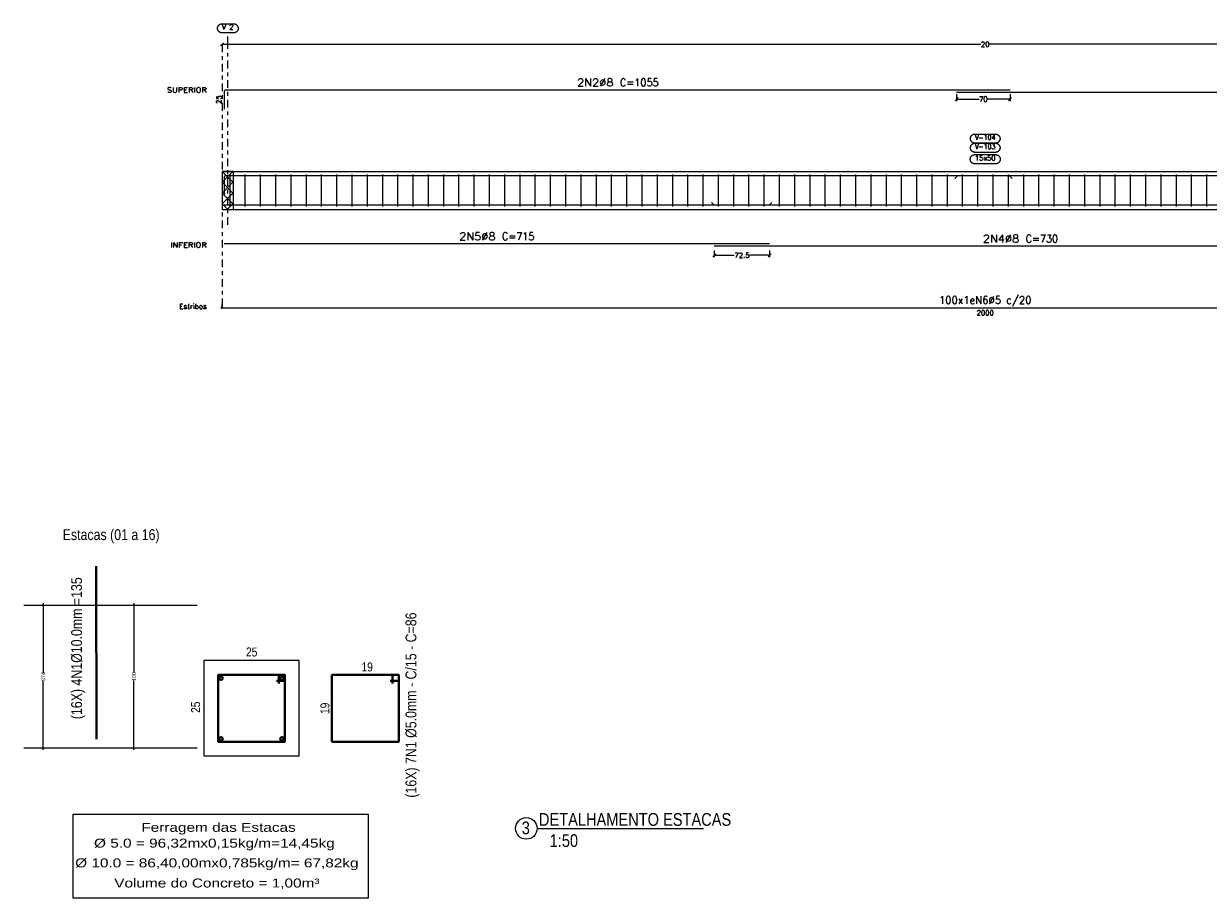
# Model space of a CAD drawing. Header units: metres. Extents: x 1291 to 1934, y 203 to 622.
# Tile 1 of 39: x 1291 to 1322, y 203 to 226. Entities that reach past the tile are written whole.
import ezdxf
from ezdxf.enums import TextEntityAlignment as Align

# ---------------------------------------------------------------- set-up
doc = ezdxf.new("R2010")
doc.units = ezdxf.units.M
doc.linetypes.add('CYPE_RAYAPUNTO', pattern=[0.4125, 0.2025, -0.105, 0, -0.105])
doc.linetypes.add('LIN0', pattern=[0])
for name, color, linetype, lineweight in [('_CONSTR', 7, 'LIN0', 5), ('ARM_LONGITUDINAL_Ø8', 32, 'Continuous', 9), ('ARM_TRANSVERSAL_Ø5', 151, 'Continuous', 9), ('Cotas', 10, 'Continuous', 0), ('ELE_ARM_TRANS_TXT_EST', 3, 'Continuous', 9), ('ELE_CONT_NOS', 122, 'Continuous', 9), ('ELE_CONT_VIG_CONCRETO', 2, 'Continuous', 9), ('ELE_COT_COT_ANCORAGENS', 3, 'Continuous', 0), ('ELE_COT_COT_ARM', 3, 'Continuous', 0), ('ELE_COT_COT_EST', 3, 'Continuous', 0), ('ELE_COT_COT_LIN_APOIOS', 2, 'CYPE_RAYAPUNTO', 0), ('ELE_COT_TEXTOS_ESTRIBOS', 122, 'Continuous', 0), ('ELE_REF_COT_LIN_AUX_COTA', 2, 'CYPE_RAYAPUNTO', 9), ('ELE_REF_POSICOES_ARMADURAS', 3, 'Continuous', 9), ('ELE_REF_REF_NOME', 3, 'Continuous', 9), ('ELE_REF_REF_REFERENCIA', 3, 'Continuous', 9), ('ELE_REF_TEXTO_REF_NOME', 3, 'Continuous', 9), ('ELE_REF_TEXTO_REF_REFERENCIA', 3, 'Continuous', 9), ('Enchimentos', 253, 'Continuous', 15), ('L1', 122, 'Continuous', 0), ('Mobiliario_02', 6, 'Continuous', 13), ('Paredes', 4, 'Continuous', 40), ('POR_ARM_LONG_ARM_TEXTOS', 3, 'Continuous', 9), ('POR_ARM_LONG_TXT_COMP', 3, 'Continuous', 9), ('Texto', 7, 'Continuous', 9)]:
    doc.layers.add(name, color=color, linetype=linetype, lineweight=lineweight)
doc.layers.add('COBOGO', color=250, linetype='Continuous')
doc.styles.add('Anotacoes', font='ARIALN.TTF')
doc.styles.add('ARIAL', font='swissc.ttf')
doc.styles.add('ARIAL NARROW', font='ARIALN.TTF')
doc.styles.add('CYPETXT', font='romans__.ttf', dxfattribs={"height": 0.2})
doc.styles.add('CYPETXT_0.2', font='romans__.ttf', dxfattribs={"height": 0.133333})
doc.styles.get("Standard").update_dxf_attribs({"font": 'txt.shx'})
doc.dimstyles.new('Cts_050', dxfattribs={"dimtxt": 0.1, "dimasz": 0.05, "dimexe": 0.05, "dimexo": 0.01, "dimgap": 0.015, "dimtad": 0, "dimdec": 0, "dimlfac": 100, "dimzin": 4, "dimdsep": 46, "dimtxsty": 'Anotacoes', "dimblk": 'ARCHTICK', "dimcen": 0.5, "dimdle": 0.05, "dimclrd": 256, "dimclre": 256, "dimclrt": 7, "dimaunit": 1, "dimadec": 3, "dimazin": 1, "dimtfac": 1, "dimtdec": 0, "dimtmove": 2, "dimatfit": 3, "dimldrblk": 'OPEN90', "dimfxl": 1, "dimtolj": 1, "dimtzin": 0, "dimlwd": -1, "dimlwe": -1, "dimarcsym": 0})
doc.dimstyles.new('cype_oblique', dxfattribs={"dimtxt": 0.18, "dimasz": 0.18, "dimexe": 0.05, "dimexo": 0.05, "dimgap": 0, "dimtad": 0, "dimdec": 4, "dimzin": 0, "dimdsep": 46, "dimtxsty": 'CYPETXT_0.2', "dimblk": 'OBLIQUE', "dimtsz": 0.04, "dimcen": 0.09, "dimadec": 0, "dimazin": 0, "dimtfac": 1, "dimtdec": 4, "dimtofl": 0, "dimtmove": 2, "dimatfit": 3, "dimfxl": 1, "dimtolj": 1, "dimtzin": 0, "dimarcsym": 0})

# ---------------------------------------------------------------- blocks, each defined once
blk = doc.blocks.new('*D307')
at = {"layer": 'Defpoints', "color": 0, "transparency": 16777216}
for p in [(1296.388, 225.483), (1296.388, 225.483), (1336.388, 225.483)]:
    blk.add_point(p, dxfattribs=at)
at = {"layer": 'L1', "color": 0, "lineweight": -2, "transparency": 16777216}
for p, q in [((1296.348, 225.443), (1296.428, 225.523)), ((1296.388, 225.483), (1316.277, 225.483)), ((1336.388, 225.483), (1316.498, 225.483)), ((1336.348, 225.443), (1336.428, 225.523))]:
    blk.add_line(p, q, dxfattribs=at)
at = {"layer": 'L1', "color": 0, "transparency": 16777216, "insert": (1316.388, 225.483), "char_height": 0.1333, "attachment_point": 5, "style": 'CYPETXT_0.2'}
blk.add_mtext('\\A1;20', dxfattribs=at)
blk = doc.blocks.new('_OBLIQUE')
at = {"color": 0, "linetype": 'ByBlock'}
blk.add_line((-0.5, -0.5), (0.5, 0.5), dxfattribs=at)
blk = doc.blocks.new('*D311')
at = {"layer": 'Defpoints', "color": 0, "transparency": 16777216}
for p in [(1315.638, 224.223), (1317.038, 224.223), (1317.038, 224.046)]:
    blk.add_point(p, dxfattribs=at)
at = {"layer": 'ELE_COT_COT_ARM', "color": 0, "lineweight": -2, "transparency": 16777216}
for p, q in [((1315.638, 224.173), (1315.638, 223.996)), ((1317.038, 224.173), (1317.038, 223.996)), ((1315.598, 224.006), (1315.678, 224.086)), ((1315.638, 224.046), (1316.229, 224.046)), ((1317.038, 224.046), (1316.447, 224.046)), ((1316.998, 224.006), (1317.078, 224.086))]:
    blk.add_line(p, q, dxfattribs=at)
at = {"layer": 'ELE_COT_COT_ARM', "color": 0, "transparency": 16777216, "insert": (1316.338, 224.046), "char_height": 0.1333, "attachment_point": 5, "style": 'CYPETXT_0.2'}
blk.add_mtext('\\A1;70', dxfattribs=at)
blk = doc.blocks.new('*D313')
at = {"layer": 'Defpoints', "color": 0, "transparency": 16777216}
for p in [(1309.287, 220.132), (1310.738, 220.132), (1310.738, 219.955)]:
    blk.add_point(p, dxfattribs=at)
at = {"layer": 'ELE_COT_COT_ARM', "color": 0, "lineweight": -2, "transparency": 16777216}
for p, q in [((1309.247, 219.915), (1309.327, 219.995)), ((1309.287, 220.082), (1309.287, 219.905)), ((1309.287, 219.955), (1309.807, 219.955)), ((1310.738, 219.955), (1310.218, 219.955)), ((1310.698, 219.915), (1310.778, 219.995)), ((1310.738, 220.082), (1310.738, 219.905))]:
    blk.add_line(p, q, dxfattribs=at)
at = {"layer": 'ELE_COT_COT_ARM', "color": 0, "transparency": 16777216, "insert": (1310.013, 219.955), "char_height": 0.1333, "attachment_point": 5, "style": 'CYPETXT_0.2'}
blk.add_mtext('\\A1;72.5', dxfattribs=at)
blk = doc.blocks.new('_ArchTick')
at = {"color": 0, "linetype": 'ByBlock', "const_width": 0.15}
blk.add_lwpolyline([(-0.5, -0.5), (0.5, 0.5)], dxfattribs=at)
blk = doc.blocks.new('*D320')
at = {"layer": 'Cotas', "transparency": 16777216}
for p, q in [((1294.076, 210.841), (1294.076, 209.022)), ((1294.086, 210.791), (1294.126, 210.791)), ((1294.076, 207), (1294.076, 208.819)), ((1294.086, 207.05), (1294.126, 207.05))]:
    blk.add_line(p, q, dxfattribs=at)
at = {"layer": 'Defpoints', "color": 0, "transparency": 16777216}
for p in [(1294.076, 210.791), (1294.076, 210.791), (1294.076, 207.05)]:
    blk.add_point(p, dxfattribs=at)
at = {"layer": 'Cotas', "transparency": 16777216, "xscale": 0.05, "yscale": 0.05, "zscale": 0.05}
for p, rotation in [((1294.076, 210.791), 90), ((1294.076, 207.05), 270)]:
    blk.add_blockref('_ArchTick', p, dxfattribs=dict(at, rotation=rotation))
at = {"layer": 'Cotas', "color": 7, "transparency": 16777216, "insert": (1294.076, 208.92), "char_height": 0.1, "attachment_point": 5, "rotation": 90, "style": 'Anotacoes'}
blk.add_mtext('\\A1;100', dxfattribs=at)
blk = doc.blocks.new('_Open90')
at = {"color": 0, "linetype": 'ByBlock', "lineweight": -2}
for p, q in [((0, 0), (-1, 0)), ((-0.5, 0.5), (0, 0)), ((0, 0), (-0.5, -0.5))]:
    blk.add_line(p, q, dxfattribs=at)
blk = doc.blocks.new('*D321')
at = {"layer": 'Cotas', "transparency": 16777216}
for p, q in [((1291.701, 210.841), (1291.701, 209.026)), ((1291.615, 210.791), (1291.751, 210.791)), ((1291.701, 207), (1291.701, 208.815)), ((1291.711, 207.05), (1291.751, 207.05))]:
    blk.add_line(p, q, dxfattribs=at)
at = {"layer": 'Defpoints', "color": 0, "transparency": 16777216}
for p in [(1291.605, 210.791), (1291.701, 210.791), (1291.701, 207.05)]:
    blk.add_point(p, dxfattribs=at)
at = {"layer": 'Cotas', "transparency": 16777216, "xscale": 0.05, "yscale": 0.05, "zscale": 0.05}
for p, rotation in [((1291.701, 210.791), 90), ((1291.701, 207.05), 270)]:
    blk.add_blockref('_ArchTick', p, dxfattribs=dict(at, rotation=rotation))
at = {"layer": 'Cotas', "color": 7, "transparency": 16777216, "insert": (1291.701, 208.92), "char_height": 0.1, "attachment_point": 5, "rotation": 90, "style": 'Anotacoes'}
blk.add_mtext('\\A1;\\fArial Narrow|b0|i0|c0|p34;374', dxfattribs=at)

msp = doc.modelspace()

# ---------------------------------------------------------------- linework, layer by layer
at = {"layer": 'ARM_LONGITUDINAL_Ø8'}
for p, q in [((1315.65977, 222.04044), (1315.58906, 221.96973)), ((1317.01977, 222.04044), (1317.09048, 221.96973)), ((1309.28377, 221.26444), (1309.21306, 221.33515)), ((1310.72377, 221.26444), (1310.79448, 221.33515))]:
    msp.add_line(p, q, dxfattribs=at)
for points in [[(1317.03777, 224.28303), (1296.48577, 224.28303), (1296.4674, 224.27937), (1296.45183, 224.26897), (1296.44143, 224.2534), (1296.43777, 224.23503), (1296.43777, 223.78303)], [(1336.33777, 223.72303), (1336.33777, 224.17503), (1336.33412, 224.1934), (1336.32371, 224.20897), (1336.30814, 224.21937), (1336.28977, 224.22303), (1315.63777, 224.22303)], [(1336.33777, 221.54044), (1336.33777, 221.99244), (1336.33412, 222.01081), (1336.32371, 222.02638), (1336.30814, 222.03678), (1336.28977, 222.04044), (1296.48577, 222.04044), (1296.4674, 222.03678), (1296.45183, 222.02638), (1296.44143, 222.01081), (1296.43777, 221.99244), (1296.43777, 221.54044)], [(1336.33777, 221.26444), (1296.43777, 221.26444)], [(1310.73777, 220.25244), (1296.43777, 220.25244)], [(1323.88727, 220.19244), (1309.28727, 220.19244)]]:
    msp.add_lwpolyline(points, dxfattribs=at)
at = {"layer": 'ARM_TRANSVERSAL_Ø5'}
for p, q in [((1296.58777, 222.07244), (1296.58777, 221.23244)), ((1296.98777, 222.07244), (1296.98777, 221.23244)), ((1297.38777, 222.07244), (1297.38777, 221.23244)), ((1297.78777, 222.07244), (1297.78777, 221.23244)), ((1298.18777, 222.07244), (1298.18777, 221.23244)), ((1298.58777, 222.07244), (1298.58777, 221.23244)), ((1298.98777, 222.07244), (1298.98777, 221.23244)), ((1299.38777, 222.07244), (1299.38777, 221.23244)), ((1299.78777, 222.07244), (1299.78777, 221.23244)), ((1300.18777, 222.07244), (1300.18777, 221.23244)), ((1300.58777, 222.07244), (1300.58777, 221.23244)), ((1300.98777, 222.07244), (1300.98777, 221.23244)), ((1301.38777, 222.07244), (1301.38777, 221.23244)), ((1301.78777, 222.07244), (1301.78777, 221.23244)), ((1302.18777, 222.07244), (1302.18777, 221.23244)), ((1302.58777, 222.07244), (1302.58777, 221.23244)), ((1302.98777, 222.07244), (1302.98777, 221.23244)), ((1303.38777, 222.07244), (1303.38777, 221.23244)), ((1303.78777, 222.07244), (1303.78777, 221.23244)), ((1304.18777, 222.07244), (1304.18777, 221.23244)), ((1304.58777, 222.07244), (1304.58777, 221.23244)), ((1304.98777, 222.07244), (1304.98777, 221.23244)), ((1305.38777, 222.07244), (1305.38777, 221.23244)), ((1305.78777, 222.07244), (1305.78777, 221.23244)), ((1306.18777, 222.07244), (1306.18777, 221.23244)), ((1306.58777, 222.07244), (1306.58777, 221.23244)), ((1306.98777, 222.07244), (1306.98777, 221.23244)), ((1307.38777, 222.07244), (1307.38777, 221.23244)), ((1307.78777, 222.07244), (1307.78777, 221.23244)), ((1308.18777, 222.07244), (1308.18777, 221.23244)), ((1308.58777, 222.07244), (1308.58777, 221.23244)), ((1308.98777, 222.07244), (1308.98777, 221.23244)), ((1309.38777, 222.07244), (1309.38777, 221.23244)), ((1309.78777, 222.07244), (1309.78777, 221.23244)), ((1310.18777, 222.07244), (1310.18777, 221.23244)), ((1310.58777, 222.07244), (1310.58777, 221.23244)), ((1310.98777, 222.07244), (1310.98777, 221.23244)), ((1311.38777, 222.07244), (1311.38777, 221.23244)), ((1311.78777, 222.07244), (1311.78777, 221.23244)), ((1312.18777, 222.07244), (1312.18777, 221.23244)), ((1312.58777, 222.07244), (1312.58777, 221.23244)), ((1312.98777, 222.07244), (1312.98777, 221.23244)), ((1313.38777, 222.07244), (1313.38777, 221.23244)), ((1313.78777, 222.07244), (1313.78777, 221.23244)), ((1314.18777, 222.07244), (1314.18777, 221.23244)), ((1314.58777, 222.07244), (1314.58777, 221.23244)), ((1314.98777, 222.07244), (1314.98777, 221.23244)), ((1315.38777, 222.07244), (1315.38777, 221.23244)), ((1315.78777, 222.07244), (1315.78777, 221.23244)), ((1316.18777, 222.07244), (1316.18777, 221.23244)), ((1316.58777, 222.07244), (1316.58777, 221.23244)), ((1316.98777, 222.07244), (1316.98777, 221.23244)), ((1317.38777, 222.07244), (1317.38777, 221.23244)), ((1317.78777, 222.07244), (1317.78777, 221.23244)), ((1318.18777, 222.07244), (1318.18777, 221.23244)), ((1318.58777, 222.07244), (1318.58777, 221.23244)), ((1318.98777, 222.07244), (1318.98777, 221.23244)), ((1319.38777, 222.07244), (1319.38777, 221.23244)), ((1319.78777, 222.07244), (1319.78777, 221.23244)), ((1320.18777, 222.07244), (1320.18777, 221.23244)), ((1320.58777, 222.07244), (1320.58777, 221.23244)), ((1320.98777, 222.07244), (1320.98777, 221.23244)), ((1321.38777, 222.07244), (1321.38777, 221.23244)), ((1321.78777, 222.07244), (1321.78777, 221.23244)), ((1322.18777, 222.07244), (1322.18777, 221.23244))]:
    msp.add_line(p, q, dxfattribs=at)
at = {"layer": 'COBOGO', "color": 0}
msp.add_line((1304.64526, 204.94061), (1309.00062, 204.94061), dxfattribs=at)
msp.add_circle((1304.36214, 204.94061), 0.28312, dxfattribs=at)
at = {"layer": 'Cotas', "color": 7}
msp.add_lwpolyline([(1292.48035, 205.31486), (1300.21681, 205.31486), (1300.21681, 203.10942), (1292.48263, 203.10942)], close=True, dxfattribs=at)
at = {"layer": 'ELE_CONT_NOS'}
msp.add_line((1296.38777, 222.15244), (1296.38777, 221.15244), dxfattribs=at)
at = {"layer": 'ELE_CONT_NOS', "lineweight": 0}
for p, q in [((1296.38777, 221.86959), (1296.67062, 222.15244)), ((1296.68777, 221.85244), (1296.38777, 222.15244)), ((1296.68777, 222.13528), (1296.67062, 222.15244)), ((1296.38777, 221.58675), (1296.68777, 221.88675)), ((1296.68777, 221.56959), (1296.38777, 221.86959)), ((1296.38777, 221.30391), (1296.68777, 221.60391)), ((1296.68777, 221.28675), (1296.38777, 221.58675)), ((1296.53925, 221.15244), (1296.38777, 221.30391)), ((1296.51914, 221.15244), (1296.68777, 221.32107))]:
    msp.add_line(p, q, dxfattribs=at)
at = {"layer": 'ELE_CONT_NOS'}
for points in [[(1296.38777, 222.15244), (1296.68777, 222.15244)], [(1296.38777, 221.15244), (1296.68777, 221.15244)]]:
    msp.add_lwpolyline(points, dxfattribs=at)
at = {"layer": 'ELE_CONT_NOS', "lineweight": 0}
msp.add_lwpolyline([(1296.38777, 222.15244), (1296.38777, 221.15244), (1296.68777, 221.15244), (1296.68777, 222.15244), (1296.38777, 222.15244)], close=True, dxfattribs=at)
at = {"layer": 'ELE_CONT_VIG_CONCRETO'}
for p, q in [((1296.68777, 222.15244), (1336.08777, 222.15244)), ((1296.68777, 221.15244), (1336.08777, 221.15244))]:
    msp.add_line(p, q, dxfattribs=at)
at = {"layer": 'ELE_COT_COT_EST'}
msp.add_line((1296.38777, 218.5831), (1296.38777, 218.6831), dxfattribs=at)
msp.add_lwpolyline([(1296.38777, 218.5831), (1336.38777, 218.5831), (1336.38777, 218.6831)], dxfattribs=at)
msp.add_circle((1296.38777, 218.5831), 0.02, dxfattribs=at)
at = {"layer": 'ELE_COT_COT_LIN_APOIOS'}
msp.add_line((1296.38777, 225.48303), (1296.38777, 218.5831), dxfattribs=at)
at = {"layer": 'ELE_REF_COT_LIN_AUX_COTA'}
for p, q in [((1296.53777, 225.48303), (1296.53777, 225.78303)), ((1296.53777, 220.75244), (1296.53777, 225.48303))]:
    msp.add_line(p, q, dxfattribs=at)
at = {"layer": 'ELE_REF_REF_NOME'}
for points in [[(1316.65577, 223.13244), (1316.66379, 223.13217), (1316.67177, 223.13137), (1316.67968, 223.13003), (1316.68748, 223.12817), (1316.69514, 223.1258), (1316.70262, 223.12291), (1316.70989, 223.11954), (1316.71693, 223.11569), (1316.72369, 223.11137), (1316.73014, 223.10661), (1316.73627, 223.10144), (1316.74203, 223.09586), (1316.74741, 223.08991), (1316.75238, 223.08362), (1316.75692, 223.07701), (1316.76101, 223.07011), (1316.76462, 223.06295), (1316.76775, 223.05557), (1316.77039, 223.04799), (1316.7725, 223.04026), (1316.7741, 223.0324), (1316.77517, 223.02445), (1316.77571, 223.01645), (1316.77571, 223.00843), (1316.77517, 223.00043), (1316.7741, 222.99248), (1316.7725, 222.98462), (1316.77039, 222.97688), (1316.76775, 222.96931), (1316.76462, 222.96192), (1316.76101, 222.95477), (1316.75692, 222.94787), (1316.75238, 222.94126), (1316.74741, 222.93496), (1316.74203, 222.92901), (1316.73627, 222.92344), (1316.73014, 222.91826), (1316.72369, 222.9135), (1316.71693, 222.90919), (1316.70989, 222.90533), (1316.70262, 222.90196), (1316.69514, 222.89908), (1316.68748, 222.8967), (1316.67968, 222.89484), (1316.67177, 222.89351), (1316.66379, 222.8927), (1316.65577, 222.89244), (1316.11977, 222.89244), (1316.11176, 222.8927), (1316.10378, 222.89351), (1316.09587, 222.89484), (1316.08807, 222.8967), (1316.08041, 222.89908), (1316.07293, 222.90196), (1316.06565, 222.90533), (1316.05862, 222.90919), (1316.05186, 222.9135), (1316.0454, 222.91826), (1316.03928, 222.92344), (1316.03351, 222.92901), (1316.02814, 222.93496), (1316.02316, 222.94126), (1316.01863, 222.94787), (1316.01454, 222.95477), (1316.01092, 222.96192), (1316.00779, 222.96931), (1316.00516, 222.97688), (1316.00304, 222.98462), (1316.00144, 222.99248), (1316.00038, 223.00043), (1315.99984, 223.00843), (1315.99984, 223.01645), (1316.00038, 223.02445), (1316.00144, 223.0324), (1316.00304, 223.04026), (1316.00516, 223.04799), (1316.00779, 223.05557), (1316.01092, 223.06295), (1316.01454, 223.07011), (1316.01863, 223.07701), (1316.02316, 223.08362), (1316.02814, 223.08991), (1316.03351, 223.09586), (1316.03928, 223.10144), (1316.0454, 223.10661), (1316.05186, 223.11137), (1316.05862, 223.11569), (1316.06565, 223.11954), (1316.07293, 223.12291), (1316.08041, 223.1258), (1316.08807, 223.12817), (1316.09587, 223.13003), (1316.10378, 223.13137), (1316.11176, 223.13217), (1316.11977, 223.13244), (1316.65577, 223.13244)], [(1316.65577, 222.89244), (1316.66379, 222.89217), (1316.67177, 222.89137), (1316.67968, 222.89003), (1316.68748, 222.88817), (1316.69514, 222.8858), (1316.70262, 222.88291), (1316.70989, 222.87954), (1316.71693, 222.87569), (1316.72369, 222.87137), (1316.73014, 222.86661), (1316.73627, 222.86144), (1316.74203, 222.85586), (1316.74741, 222.84991), (1316.75238, 222.84362), (1316.75692, 222.83701), (1316.76101, 222.83011), (1316.76462, 222.82295), (1316.76775, 222.81557), (1316.77039, 222.80799), (1316.7725, 222.80026), (1316.7741, 222.7924), (1316.77517, 222.78445), (1316.77571, 222.77645), (1316.77571, 222.76843), (1316.77517, 222.76043), (1316.7741, 222.75248), (1316.7725, 222.74462), (1316.77039, 222.73688), (1316.76775, 222.72931), (1316.76462, 222.72192), (1316.76101, 222.71477), (1316.75692, 222.70787), (1316.75238, 222.70126), (1316.74741, 222.69496), (1316.74203, 222.68901), (1316.73627, 222.68344), (1316.73014, 222.67826), (1316.72369, 222.6735), (1316.71693, 222.66919), (1316.70989, 222.66533), (1316.70262, 222.66196), (1316.69514, 222.65908), (1316.68748, 222.6567), (1316.67968, 222.65484), (1316.67177, 222.65351), (1316.66379, 222.6527), (1316.65577, 222.65244), (1316.11977, 222.65244), (1316.11176, 222.6527), (1316.10378, 222.65351), (1316.09587, 222.65484), (1316.08807, 222.6567), (1316.08041, 222.65908), (1316.07293, 222.66196), (1316.06565, 222.66533), (1316.05862, 222.66919), (1316.05186, 222.6735), (1316.0454, 222.67826), (1316.03928, 222.68344), (1316.03351, 222.68901), (1316.02814, 222.69496), (1316.02316, 222.70126), (1316.01863, 222.70787), (1316.01454, 222.71477), (1316.01092, 222.72192), (1316.00779, 222.72931), (1316.00516, 222.73688), (1316.00304, 222.74462), (1316.00144, 222.75248), (1316.00038, 222.76043), (1315.99984, 222.76843), (1315.99984, 222.77645), (1316.00038, 222.78445), (1316.00144, 222.7924), (1316.00304, 222.80026), (1316.00516, 222.80799), (1316.00779, 222.81557), (1316.01092, 222.82295), (1316.01454, 222.83011), (1316.01863, 222.83701), (1316.02316, 222.84362), (1316.02814, 222.84991), (1316.03351, 222.85586), (1316.03928, 222.86144), (1316.0454, 222.86661), (1316.05186, 222.87137), (1316.05862, 222.87569), (1316.06565, 222.87954), (1316.07293, 222.88291), (1316.08041, 222.8858), (1316.08807, 222.88817), (1316.09587, 222.89003), (1316.10378, 222.89137), (1316.11176, 222.89217), (1316.11977, 222.89244), (1316.65577, 222.89244)], [(1316.66077, 222.59244), (1316.66879, 222.59217), (1316.67677, 222.59137), (1316.68468, 222.59003), (1316.69248, 222.58817), (1316.70014, 222.5858), (1316.70762, 222.58291), (1316.71489, 222.57954), (1316.72193, 222.57569), (1316.72869, 222.57137), (1316.73514, 222.56661), (1316.74127, 222.56144), (1316.74703, 222.55586), (1316.75241, 222.54991), (1316.75738, 222.54362), (1316.76192, 222.53701), (1316.76601, 222.53011), (1316.76962, 222.52295), (1316.77275, 222.51557), (1316.77539, 222.50799), (1316.7775, 222.50026), (1316.7791, 222.4924), (1316.78017, 222.48445), (1316.78071, 222.47645), (1316.78071, 222.46843), (1316.78017, 222.46043), (1316.7791, 222.45248), (1316.7775, 222.44462), (1316.77539, 222.43688), (1316.77275, 222.42931), (1316.76962, 222.42192), (1316.76601, 222.41477), (1316.76192, 222.40787), (1316.75738, 222.40126), (1316.75241, 222.39496), (1316.74703, 222.38901), (1316.74127, 222.38344), (1316.73514, 222.37826), (1316.72869, 222.3735), (1316.72193, 222.36919), (1316.71489, 222.36533), (1316.70762, 222.36196), (1316.70014, 222.35908), (1316.69248, 222.3567), (1316.68468, 222.35484), (1316.67677, 222.35351), (1316.66879, 222.3527), (1316.66077, 222.35244), (1316.11477, 222.35244), (1316.10676, 222.3527), (1316.09878, 222.35351), (1316.09087, 222.35484), (1316.08307, 222.3567), (1316.07541, 222.35908), (1316.06793, 222.36196), (1316.06065, 222.36533), (1316.05362, 222.36919), (1316.04686, 222.3735), (1316.0404, 222.37826), (1316.03428, 222.38344), (1316.02851, 222.38901), (1316.02314, 222.39496), (1316.01816, 222.40126), (1316.01363, 222.40787), (1316.00954, 222.41477), (1316.00592, 222.42192), (1316.00279, 222.42931), (1316.00016, 222.43688), (1315.99804, 222.44462), (1315.99644, 222.45248), (1315.99538, 222.46043), (1315.99484, 222.46843), (1315.99484, 222.47645), (1315.99538, 222.48445), (1315.99644, 222.4924), (1315.99804, 222.50026), (1316.00016, 222.50799), (1316.00279, 222.51557), (1316.00592, 222.52295), (1316.00954, 222.53011), (1316.01363, 222.53701), (1316.01816, 222.54362), (1316.02314, 222.54991), (1316.02851, 222.55586), (1316.03428, 222.56144), (1316.0404, 222.56661), (1316.04686, 222.57137), (1316.05362, 222.57569), (1316.06065, 222.57954), (1316.06793, 222.58291), (1316.07541, 222.5858), (1316.08307, 222.58817), (1316.09087, 222.59003), (1316.09878, 222.59137), (1316.10676, 222.59217), (1316.11477, 222.59244), (1316.66077, 222.59244)]]:
    msp.add_lwpolyline(points, close=True, dxfattribs=at)
at = {"layer": 'ELE_REF_REF_REFERENCIA'}
msp.add_lwpolyline([(1296.68877, 226.02303), (1296.69679, 226.02276), (1296.70477, 226.02196), (1296.71268, 226.02062), (1296.72048, 226.01876), (1296.72814, 226.01639), (1296.73562, 226.01351), (1296.74289, 226.01013), (1296.74993, 226.00628), (1296.75669, 226.00196), (1296.76314, 225.9972), (1296.76927, 225.99203), (1296.77503, 225.98645), (1296.78041, 225.9805), (1296.78538, 225.97421), (1296.78992, 225.9676), (1296.79401, 225.9607), (1296.79762, 225.95354), (1296.80075, 225.94616), (1296.80339, 225.93858), (1296.8055, 225.93085), (1296.8071, 225.92299), (1296.80817, 225.91504), (1296.80871, 225.90704), (1296.80871, 225.89902), (1296.80817, 225.89102), (1296.8071, 225.88307), (1296.8055, 225.87521), (1296.80339, 225.86747), (1296.80075, 225.8599), (1296.79762, 225.85252), (1296.79401, 225.84536), (1296.78992, 225.83846), (1296.78538, 225.83185), (1296.78041, 225.82555), (1296.77503, 225.8196), (1296.76927, 225.81403), (1296.76314, 225.80885), (1296.75669, 225.80409), (1296.74993, 225.79978), (1296.74289, 225.79593), (1296.73562, 225.79255), (1296.72814, 225.78967), (1296.72048, 225.78729), (1296.71268, 225.78543), (1296.70477, 225.7841), (1296.69679, 225.7833), (1296.68877, 225.78303), (1296.38677, 225.78303), (1296.37876, 225.7833), (1296.37078, 225.7841), (1296.36287, 225.78543), (1296.35507, 225.78729), (1296.34741, 225.78967), (1296.33993, 225.79255), (1296.33265, 225.79593), (1296.32562, 225.79978), (1296.31886, 225.80409), (1296.3124, 225.80885), (1296.30628, 225.81403), (1296.30051, 225.8196), (1296.29514, 225.82555), (1296.29016, 225.83185), (1296.28563, 225.83846), (1296.28154, 225.84536), (1296.27792, 225.85252), (1296.27479, 225.8599), (1296.27216, 225.86747), (1296.27004, 225.87521), (1296.26844, 225.88307), (1296.26738, 225.89102), (1296.26684, 225.89902), (1296.26684, 225.90704), (1296.26738, 225.91504), (1296.26844, 225.92299), (1296.27004, 225.93085), (1296.27216, 225.93858), (1296.27479, 225.94616), (1296.27792, 225.95354), (1296.28154, 225.9607), (1296.28563, 225.9676), (1296.29016, 225.97421), (1296.29514, 225.9805), (1296.30051, 225.98645), (1296.30628, 225.99203), (1296.3124, 225.9972), (1296.31886, 226.00196), (1296.32562, 226.00628), (1296.33265, 226.01013), (1296.33993, 226.01351), (1296.34741, 226.01639), (1296.35507, 226.01876), (1296.36287, 226.02062), (1296.37078, 226.02196), (1296.37876, 226.02276), (1296.38677, 226.02303), (1296.68877, 226.02303)], close=True, dxfattribs=at)
at = {"layer": 'Enchimentos'}
msp.add_lwpolyline([(1295.9103, 206.83825), (1298.40783, 206.83825), (1298.40783, 209.33578), (1295.9103, 209.33578)], close=True, dxfattribs=at)
at = {"layer": 'Mobiliario_02'}
for p, q in [((1291.188, 210.79094), (1295.73442, 210.79094)), ((1291.188, 207.04991), (1295.73442, 207.04991))]:
    msp.add_line(p, q, dxfattribs=at)
at = {"layer": 'Paredes'}
for p, q in [((1293.09626, 207.27437), (1293.08715, 211.80831)), ((1297.87486, 208.96115), (1297.87486, 208.7341)), ((1300.85785, 208.96115), (1300.85785, 208.7341)), ((1298.0332, 208.8048), (1297.81211, 208.8048)), ((1301.0162, 208.8048), (1300.79511, 208.8048))]:
    msp.add_line(p, q, dxfattribs=at)
for points in [[(1296.28493, 207.21288), (1298.0332, 207.21288), (1298.0332, 208.96115), (1296.28493, 208.96115)], [(1299.26792, 207.21288), (1301.0162, 207.21288), (1301.0162, 208.96115), (1299.26792, 208.96115)]]:
    msp.add_lwpolyline(points, close=True, dxfattribs=at)
for centre in [(1296.36022, 208.87728), (1297.95792, 208.87728), (1296.36022, 207.28601), (1297.95792, 207.28601)]:
    msp.add_circle(centre, 0.04646, dxfattribs=at)

# ---------------------------------------------------------------- texts
at = {"layer": '_CONSTR', "insert": (1293.47951, 212.59402), "char_height": 0.282826, "attachment_point": 5}
msp.add_mtext('{\\fArial Narrow|b0|i0|c0|p34;Estacas (01 a 16)} ', dxfattribs=at)
at = {"layer": '_CONSTR', "char_height": 0.282826, "attachment_point": 5, "rotation": 90}
for s, insert in [('{\\fArial Narrow|b0|i0|c0|p34;(16X) 4N1Ø10.0mm =135\\P} ', (1292.85247, 209.66082)), ('{\\fArial Narrow|b0|i0|c0|p34;(16X) 7N1 Ø5.0mm - C/15 - C=86} ', (1301.38045, 208.17159))]:
    msp.add_mtext(s, dxfattribs=dict(at, insert=insert))
at = {"layer": 'Cotas', "color": 7, "style": 'ARIAL NARROW'}
for s, p in [('25', (1297.01385, 209.44552)), ('19', (1300.04119, 209.05394))]:
    msp.add_text(s, height=0.234143, dxfattribs=at).set_placement(p)
for s, p in [('25', (1295.81011, 207.96622)), ('19', (1299.20002, 207.93722))]:
    msp.add_text(s, height=0.234143, rotation=90, dxfattribs=at).set_placement(p)
at = {"layer": 'Cotas', "color": 7, "char_height": 0.2341434, "attachment_point": 5, "style": 'ARIAL NARROW'}
for s, insert in [('\\A1;\\W1.5;Ferragem das Estacas', (1296.29418, 204.93273)), ('{\\W1.5;%%C 5.0 = 96,32mx0,15kg/m=14,45kg }', (1296.1854, 204.5194)), ('{\\W1.5;%%C 10.0 = 86,40,00mx0,785kg/m= 67,82kg }', (1296.25067, 204.00122)), ('\\pxt4;{\\W1.5;Volume do Concreto = 1,00m³} ', (1296.25067, 203.48795))]:
    msp.add_mtext(s, dxfattribs=dict(at, insert=insert))
at = {"layer": 'ELE_ARM_TRANS_TXT_EST', "style": 'CYPETXT', "width": 0.848079}
msp.add_text('100x1eN6%%c5 c/20', height=0.2, dxfattribs=at).set_placement((1315.17427, 218.6831), (1317.60127, 218.6831), align=Align.FIT)
at = {"layer": 'ELE_COT_COT_ANCORAGENS', "style": 'CYPETXT', "width": 0.872087}
msp.add_text('25', height=0.133333, rotation=90, dxfattribs=at).set_placement((1296.37111, 223.92103), (1296.37111, 224.14503), align=Align.FIT)
at = {"layer": 'ELE_COT_TEXTOS_ESTRIBOS', "style": 'CYPETXT', "width": 0.872087}
msp.add_text('2000', height=0.133333, dxfattribs=at).set_placement((1316.16377, 218.3831), (1316.61177, 218.3831), align=Align.FIT)
at = {"layer": 'ELE_REF_POSICOES_ARMADURAS', "style": 'CYPETXT'}
for s, width, p, p2 in [('SUPERIOR', 1.056552, (1294.94177, 224.21969), (1295.98777, 224.21969)), ('INFERIOR', 1.067156, (1295.03177, 220.1591), (1295.98777, 220.1591)), ('Estribos', 0.903121, (1295.26377, 218.54976), (1295.98777, 218.54976))]:
    msp.add_text(s, height=0.133333, dxfattribs=dict(at, width=width)).set_placement(p, p2, align=Align.FIT)
at = {"layer": 'ELE_REF_TEXTO_REF_NOME', "style": 'CYPETXT'}
for s, width, p, p2 in [('V-104', 0.803261, (1316.11977, 222.9791), (1316.65577, 222.9791)), ('V-103', 0.803261, (1316.11977, 222.7391), (1316.65577, 222.7391)), ('15x50', 0.875979, (1316.11477, 222.4391), (1316.66077, 222.4391))]:
    msp.add_text(s, height=0.133333, dxfattribs=dict(at, width=width)).set_placement(p, p2, align=Align.FIT)
at = {"layer": 'ELE_REF_TEXTO_REF_REFERENCIA', "style": 'CYPETXT', "width": 0.796702}
msp.add_text('V 2', height=0.133333, dxfattribs=at).set_placement((1296.38677, 225.86969), (1296.68877, 225.86969), align=Align.FIT)
at = {"layer": 'POR_ARM_LONG_ARM_TEXTOS', "style": 'CYPETXT', "width": 0.980675}
for s, p, p2 in [('2N2%%c8', (1305.69177, 224.38303), (1306.64577, 224.38303)), ('2N5%%c8', (1302.60177, 220.35244), (1303.55577, 220.35244)), ('2N4%%c8', (1316.32652, 220.29244), (1317.28052, 220.29244))]:
    msp.add_text(s, height=0.2, dxfattribs=at).set_placement(p, p2, align=Align.FIT)
at = {"layer": 'POR_ARM_LONG_TXT_COMP', "style": 'CYPETXT'}
for s, width, p, p2 in [(' C=1055', 0.784056, (1306.68577, 224.38303), (1307.83177, 224.38303)), (' C=715', 0.770693, (1303.59577, 220.35244), (1304.57377, 220.35244)), (' C=730', 0.770693, (1317.32052, 220.29244), (1318.29852, 220.29244))]:
    msp.add_text(s, height=0.2, dxfattribs=dict(at, width=width)).set_placement(p, p2, align=Align.FIT)
at = {"layer": 'Texto', "color": 0, "attachment_point": 1, "style": 'ARIAL'}
for s, insert, char_height, width in [('DETALHAMENTO ESTACAS', (1304.69139, 205.34239), 0.3341381, 6.1872146), ('\\pxqc;3', (1301.25328, 205.12099), 0.334138, 6.1872146), ('\\pxqc,tc5; 1:50', (1304.65344, 204.78762), 0.3341381, 1.276143)]:
    msp.add_mtext(s, dxfattribs=dict(at, insert=insert, char_height=char_height, width=width))

# ---------------------------------------------------------------- dimensions: what is measured, and where the dimension line sits
at = {"layer": 'Cotas'}
for base, p1, p2, text, picture, middle in [((1291.70131, 210.79094), (1291.70131, 207.04991), (1291.60529, 210.79094), '\\fArial Narrow|b0|i0|c0|p34;<>', '*D321', (1291.70131, 208.92042)), ((1294.07591, 210.79094), (1294.07591, 207.04991), (1294.07591, 210.79094), '100', '*D320', (1294.07591, 208.92042))]:
    dim = msp.add_linear_dim(base=base, p1=p1, p2=p2, angle=90, text=text, dimstyle='Cts_050', dxfattribs=at)
    dim.commit()
    dim.dimension.update_dxf_attribs({"geometry": picture, "text_midpoint": middle})
at = {"layer": 'ELE_COT_COT_ARM'}
for p1, p2, text, picture, middle in [((1315.63777, 224.22303), (1317.03777, 224.22303), '70', '*D311', (1316.33777, 224.04569)), ((1309.28727, 220.13244), (1310.73777, 220.13244), '72.5', '*D313', (1310.01252, 219.9551))]:
    dim = msp.add_aligned_dim(p1=p1, p2=p2, distance=-0.17733, text=text, dimstyle='cype_oblique', dxfattribs=at)
    dim.commit()
    dim.dimension.update_dxf_attribs({"geometry": picture, "text_midpoint": middle})
at = {"layer": 'L1'}
dim = msp.add_aligned_dim(p1=(1336.38777, 225.48303), p2=(1296.38777, 225.48303), distance=0, text='20', dimstyle='cype_oblique', override={"dimexe": 0, "dimexo": 0}, dxfattribs=at)
dim.commit()
dim.dimension.update_dxf_attribs({"geometry": '*D307', "text_midpoint": (1316.38777, 225.48303)})

doc.saveas('drawing.dxf')
